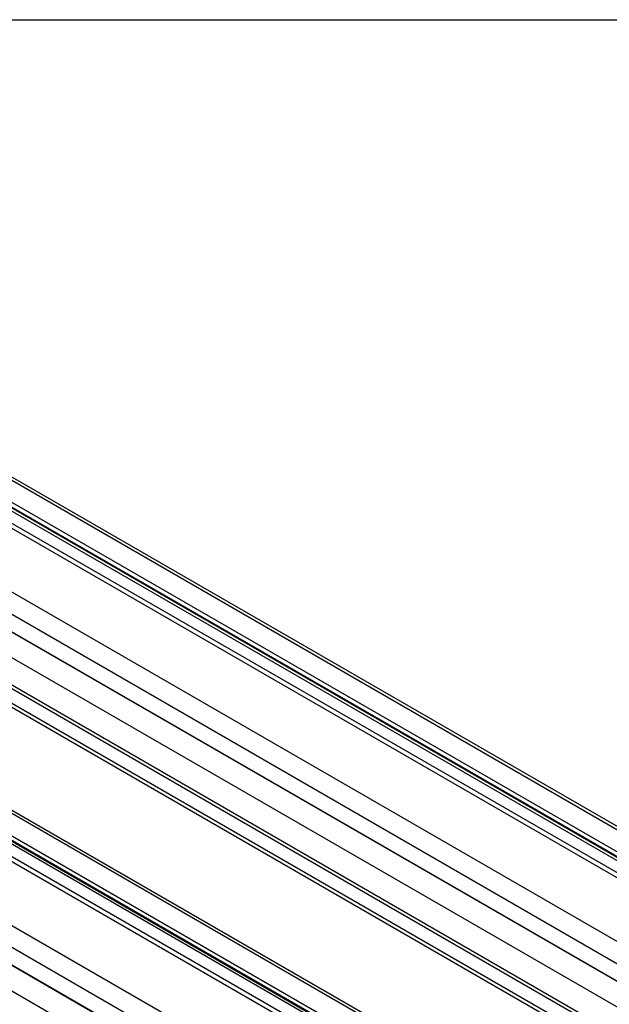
# Model space of a CAD drawing. Header units: millimetres. Extents: x 16 to 683, y 16 to 524.
# Tile 12 of 14: x 480 to 541, y 422 to 524. Entities that reach past the tile are written whole.
import ezdxf

# ---------------------------------------------------------------- set-up
doc = ezdxf.new("R2010")
doc.units = ezdxf.units.MM
doc.header["$LTSCALE"] = 2.5
doc.layers.add('TEXT', color=140, linetype='Continuous', lineweight=25)

msp = doc.modelspace()

# ---------------------------------------------------------------- linework, layer by layer
for p, q in [((448.65, 493.718), (660.782, 371.257)), ((661.282, 371.306), (449.15, 493.768)), ((446.498, 492.172), (658.63, 369.711)), ((446.618, 491.992), (658.75, 369.531)), ((658.784, 370.104), (446.652, 492.565)), ((444.319, 491.218), (656.451, 368.757)), ((657.201, 368.831), (445.069, 491.292)), ((446.525, 491.757), (658.657, 369.295)), ((650.723, 365.45), (438.591, 487.911)), ((437.537, 486.217), (649.669, 363.755)), ((437.402, 484.481), (649.534, 362.02)), ((437.543, 484.346), (649.675, 361.885)), ((652.138, 357.795), (440.006, 480.256)), ((649.675, 356.374), (437.543, 478.835)), ((649.534, 356.076), (437.402, 478.537)), ((649.669, 354.496), (437.537, 476.957)), ((437.841, 476.405), (649.973, 353.944)), ((438.591, 453.29), (650.723, 330.828)), ((649.669, 329.134), (437.537, 451.595)), ((649.534, 327.398), (437.402, 449.86)), ((649.675, 327.264), (437.543, 449.725)), ((627.106, 351.076), (458.465, 448.43)), ((631.73, 353.745), (471.924, 445.999)), ((652.138, 323.174), (440.006, 445.635)), ((631.437, 353.576), (471.631, 445.83)), ((629.022, 352.182), (469.479, 444.284)), ((628.926, 352.126), (469.599, 444.104)), ((469.612, 444.689), (629.439, 352.423)), ((627.545, 351.329), (467.489, 443.728)), ((628.676, 351.982), (469.506, 443.869))]:
    msp.add_line(p, q)
at = {"layer": 'TEXT'}
msp.add_line((15.875, 523.875), (682.625, 523.875), dxfattribs=at)

doc.saveas('drawing.dxf')
